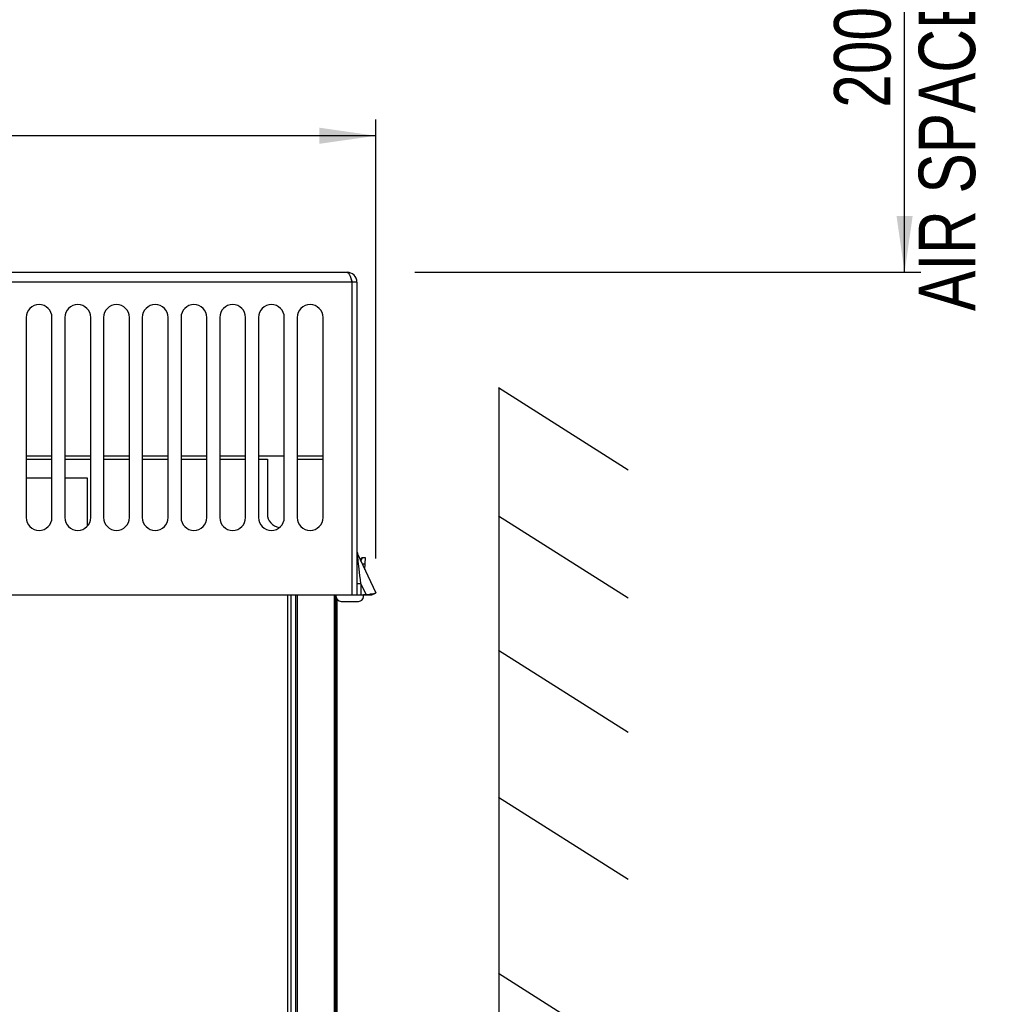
# Model space of a CAD drawing. Extents: x 0 to 594, y 0 to 420.
# Tile 20 of 110: x 137 to 198, y 253 to 314. Entities that reach past the tile are written whole.
import ezdxf

# ---------------------------------------------------------------- set-up
doc = ezdxf.new("R2010")
doc.units = 0
doc.header["$LTSCALE"] = 32.67
doc.layers.get('0').update_dxf_attribs({"linetype": 'CONTINUOUS'})
doc.layers.add('CHAMFERS', color=7, linetype='CONTINUOUS')
doc.layers.add('ROUNDS', color=7, linetype='CONTINUOUS')
doc.styles.get("Standard").update_dxf_attribs({"font": 'txt', "width": 0.8})
doc.dimstyles.get("Standard").update_dxf_attribs({"dimtxt": 2.5, "dimasz": 2.5, "dimexe": 1.25, "dimexo": 0.625, "dimtad": 1, "dimcen": 2.5, "dimazin": 3, "dimtfac": 1, "dimtmove": 0, "dimatfit": 3})

# ---------------------------------------------------------------- blocks, each defined once
blk = doc.blocks.new('_FILLED')
at = {"color": 0, "linetype": 'BYBLOCK'}
blk.add_solid([(0, 0), (-1, 0.143), (-1, -0.143)], dxfattribs=at)
blk = doc.blocks.new('*D0')
at = {"color": 2, "linetype": 'CONTINUOUS'}
for p, q in [((175.162, 338.312), (193.299, 338.312)), ((192.299, 338.312), (192.299, 318.307)), ((192.299, 298.303), (192.299, 318.307)), ((161.947, 298.303), (193.299, 298.303))]:
    blk.add_line(p, q, dxfattribs=at)
at = {"color": 2, "linetype": 'CONTINUOUS', "xscale": 3.5, "yscale": 3.5, "zscale": 3.5}
for p, rotation in [((192.299, 338.312), 90), ((192.299, 298.303), 270)]:
    blk.add_blockref('_FILLED', p, dxfattribs=dict(at, rotation=rotation))
at = {"color": 5, "linetype": 'CONTINUOUS', "width": 0.8}
for s, p in [('AIR SPACE OUTLET', (196.674, 295.907)), (' MIN', (191.424, 316.907)), ('200', (191.424, 308.507))]:
    blk.add_text(s, height=3.5, rotation=90, dxfattribs=at).set_placement(p)
blk = doc.blocks.new('*D9')
at = {"color": 2, "linetype": 'CONTINUOUS'}
for p, q in [((93.781, 281.726), (93.781, 307.77)), ((159.525, 280.57), (159.525, 307.77)), ((93.781, 306.77), (126.653, 306.77)), ((159.525, 306.77), (126.653, 306.77))]:
    blk.add_line(p, q, dxfattribs=at)
at = {"color": 2, "linetype": 'CONTINUOUS', "xscale": 3.5, "yscale": 3.5, "zscale": 3.5, "rotation": 180}
blk.add_blockref('_FILLED', (93.781, 306.77), dxfattribs=at)
at = {"color": 2, "linetype": 'CONTINUOUS', "xscale": 3.5, "yscale": 3.5, "zscale": 3.5}
blk.add_blockref('_FILLED', (159.525, 306.77), dxfattribs=at)
at = {"color": 5, "linetype": 'CONTINUOUS', "width": 0.8}
blk.add_text('329', height=3.5, dxfattribs=at).set_placement((122.453, 307.645))

msp = doc.modelspace()

# ---------------------------------------------------------------- linework, layer by layer
at = {"color": 7, "linetype": 'CONTINUOUS'}
for p, q in [((95.553, 298.303), (157.753, 298.303)), ((158.053, 278.303), (158.053, 297.703)), ((158.353, 297.703), (158.053, 297.703)), ((158.353, 297.703), (158.353, 278.303)), ((137.853, 295.503), (137.853, 283.103)), ((139.453, 283.103), (139.453, 295.503)), ((140.253, 295.503), (140.253, 283.103)), ((141.853, 283.103), (141.853, 295.503)), ((142.653, 295.503), (142.653, 283.103)), ((144.253, 283.103), (144.253, 295.503)), ((145.053, 295.503), (145.053, 283.103)), ((146.653, 283.103), (146.653, 295.503)), ((147.453, 295.503), (147.453, 283.103)), ((149.053, 283.103), (149.053, 295.503)), ((149.853, 295.503), (149.853, 283.103)), ((151.453, 283.103), (151.453, 295.503)), ((152.253, 295.503), (152.253, 283.103)), ((153.853, 283.103), (153.853, 295.503)), ((154.653, 295.503), (154.653, 283.103)), ((156.253, 283.103), (156.253, 295.503)), ((167.129, 291.158), (175.164, 286.067)), ((167.15, 291.101), (167.133, 173.161)), ((139.453, 286.903), (137.853, 286.903)), ((137.853, 286.723), (139.453, 286.723)), ((141.853, 286.903), (140.253, 286.903)), ((140.253, 286.723), (141.853, 286.723)), ((144.253, 286.903), (142.653, 286.903)), ((142.653, 286.723), (144.253, 286.723)), ((146.653, 286.903), (145.053, 286.903)), ((145.053, 286.723), (146.653, 286.723)), ((149.053, 286.903), (147.453, 286.903)), ((147.453, 286.723), (149.053, 286.723)), ((151.453, 286.903), (149.853, 286.903)), ((149.853, 286.723), (151.453, 286.723)), ((153.853, 286.903), (152.253, 286.903)), ((152.253, 286.723), (152.803, 286.723)), ((152.803, 286.723), (152.803, 283.323)), ((156.253, 286.903), (154.653, 286.903)), ((154.653, 286.723), (156.253, 286.723)), ((139.453, 285.548), (137.853, 285.548)), ((141.653, 285.548), (140.253, 285.548)), ((141.653, 282.577), (141.653, 285.548)), ((167.128, 283.205), (175.163, 278.114)), ((158.4, 280.843), (159.525, 278.43)), ((158.627, 280.561), (158.57, 280.479)), ((158.886, 280.603), (158.709, 280.603)), ((158.848, 279.882), (158.886, 280.603)), ((159.414, 278.375), (159.438, 278.386)), ((159.438, 278.386), (159.46, 278.395)), ((159.46, 278.395), (159.48, 278.403)), ((159.525, 278.43), (159.503, 278.413)), ((114.003, 278.303), (158.92, 278.303)), ((154.253, 278.303), (154.253, 182.374)), ((156.953, 278.303), (156.953, 182.322)), ((157.068, 278.193), (157.064, 278.303)), ((157.368, 277.903), (158.46, 277.903)), ((158.759, 278.188), (158.765, 278.303)), ((158.977, 278.303), (158.77, 278.303)), ((159.131, 278.334), (158.92, 278.303)), ((158.92, 278.303), (159.253, 278.303)), ((159.253, 278.303), (159.275, 278.314)), ((159.275, 278.314), (159.298, 278.324)), ((159.298, 278.324), (159.319, 278.334)), ((159.319, 278.334), (159.34, 278.343)), ((159.34, 278.343), (159.359, 278.352)), ((159.359, 278.352), (159.387, 278.364)), ((159.387, 278.364), (159.414, 278.375)), ((167.127, 274.878), (175.161, 269.787)), ((157.093, 265.692), (157.093, 266.952)), ((167.125, 265.771), (175.16, 260.68)), ((167.124, 254.842), (175.159, 249.751))]:
    msp.add_line(p, q, dxfattribs=at)
at = {"color": 9, "linetype": 'CONTINUOUS'}
for p, q in [((158.053, 297.703), (95.253, 297.703)), ((158.604, 280.404), (158.709, 280.603)), ((158.865, 280.21), (158.695, 280.21)), ((158.603, 278.984), (158.353, 278.984)), ((158.603, 278.984), (158.603, 278.303)), ((158.603, 278.984), (158.92, 278.303)), ((154.053, 278.303), (154.053, 182.368))]:
    msp.add_line(p, q, dxfattribs=at)
at = {"color": 7, "linetype": 'CONTINUOUS'}
for points in [[(157.753, 298.303), (157.813, 298.274), (157.873, 298.189), (157.933, 298.056), (157.993, 297.889), (158.053, 297.703)], [(159.503, 278.413), (159.49, 278.408), (159.374, 278.378), (159.181, 278.343), (159.131, 278.334)], [(159.48, 278.403), (159.498, 278.411), (159.503, 278.413)]]:
    msp.add_lwpolyline(points, dxfattribs=at)
at = {"color": 9, "linetype": 'CONTINUOUS'}
msp.add_lwpolyline([(158.603, 278.984), (158.571, 279.248), (158.542, 279.488), (158.517, 279.706), (158.494, 279.903), (158.473, 280.079), (158.455, 280.237), (158.44, 280.376), (158.427, 280.497), (158.416, 280.601), (158.408, 280.686), (158.402, 280.753), (158.398, 280.801), (158.397, 280.83), (158.398, 280.843), (158.4, 280.843)], dxfattribs=at)
at = {"color": 7, "linetype": 'CONTINUOUS'}
for centre, radius, start, end in [((157.753, 297.703), 0.6, 0, 90), ((157.753, 297.703), 0.3, 0, 32.10445), ((138.653, 295.503), 0.8, 0, 180), ((141.053, 295.503), 0.8, 0, 180), ((143.453, 295.503), 0.8, 0, 180), ((145.853, 295.503), 0.8, 0, 180), ((148.253, 295.503), 0.8, 0, 180), ((150.653, 295.503), 0.8, 0, 180), ((153.053, 295.503), 0.8, 0, 180), ((155.453, 295.503), 0.8, 0, 180), ((153.653, 283.323), 0.85, 180, 262.17283), ((138.653, 283.103), 0.8, 180, 360), ((141.053, 283.103), 0.8, 180, 360), ((143.453, 283.103), 0.8, 180, 360), ((145.853, 283.103), 0.8, 180, 360), ((148.253, 283.103), 0.8, 180, 360), ((150.653, 283.103), 0.8, 180, 360), ((153.053, 283.103), 0.8, 180, 360), ((155.453, 283.103), 0.8, 180, 360), ((158.853, 281.054), 0.5, 180.26018, 205.00004), ((158.709, 280.503), 0.1, 90, 145), ((157.368, 278.203), 0.3, 182, 270), ((158.46, 278.203), 0.3, 270, 357), ((156.923, 266.952), 0.17, 0, 45.0979), ((156.923, 265.692), 0.17, 314.9021, 360)]:
    msp.add_arc(centre, radius, start, end, dxfattribs=at)
at = {"layer": 'CHAMFERS', "color": 7, "linetype": 'CONTINUOUS'}
for p, q in [((157.043, 182.322), (157.043, 278.303)), ((157.043, 278.298), (157.065, 278.298)), ((157.133, 182.347), (157.133, 278.018))]:
    msp.add_line(p, q, dxfattribs=at)
at = {"layer": 'ROUNDS', "color": 7, "linetype": 'CONTINUOUS'}
msp.add_line((154.553, 278.303), (154.553, 182.322), dxfattribs=at)
at = {"layer": 'ROUNDS', "color": 9, "linetype": 'CONTINUOUS'}
msp.add_line((154.657, 278.303), (154.657, 182.322), dxfattribs=at)

# ---------------------------------------------------------------- dimensions: what is measured, and where the dimension line sits
at = {"color": 2, "linetype": 'CONTINUOUS'}
dim = msp.add_linear_dim(base=(192.299, 338.312), p1=(161.947, 298.303), p2=(175.162, 338.312), angle=90, dimstyle='Standard', dxfattribs=at)
dim.commit()
dim.dimension.update_dxf_attribs({"geometry": '*D0', "text_midpoint": (192.299, 318.307), "dimtype": 128})
dim = msp.add_linear_dim(base=(159.525, 306.77), p1=(93.781, 281.726), p2=(159.525, 280.57), dimstyle='Standard', dxfattribs=at)
dim.commit()
dim.dimension.update_dxf_attribs({"geometry": '*D9', "text_midpoint": (126.653, 309.395), "dimtype": 128})

doc.saveas('drawing.dxf')
